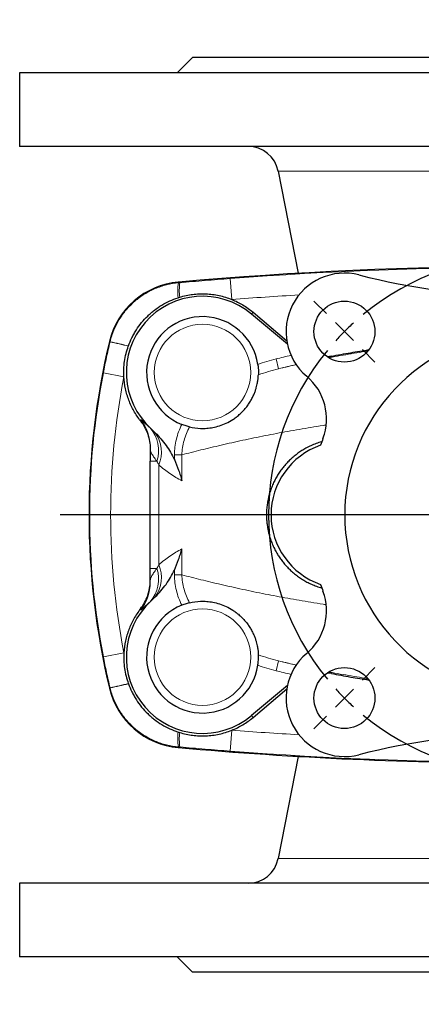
# Model space of a CAD drawing. Header units: millimetres. Extents: x -264 to 603, y -322 to 377.
# Tile 1 of 6: x -258 to -179, y -322 to -129. Entities that reach past the tile are written whole.
import ezdxf

# ---------------------------------------------------------------- set-up
doc = ezdxf.new("R2010")
doc.units = ezdxf.units.MM
doc.layers.add('FORMAT', color=7, linetype='Continuous')

# ---------------------------------------------------------------- blocks, each defined once
blk = doc.blocks.new('SW_CENTERMARKSYMBOL_1')
at = {"layer": 'FORMAT', "color": 0}
for p, q in [((0, 5), (0, 97.43)), ((0, 0), (0, 2.5)), ((-5, 0), (-92.03, 0)), ((0, 0), (-2.5, 0)), ((0, 0), (0, -2.5)), ((0, 0), (2.5, 0)), ((5, 0), (92.72, 0)), ((0, -5), (0, -96.31))]:
    blk.add_line(p, q, dxfattribs=at)
blk = doc.blocks.new('SW_CENTERMARKSYMBOL_2')
at = {"layer": 'FORMAT', "color": 0}
for p, q in [((-75.66, 3.54), (-78.14, 6.01)), ((3.54, 3.54), (6.01, 6.01)), ((-36.06, -31.06), (-36.06, 2.5)), ((-72.12, 0), (-73.89, 1.77)), ((0, 0), (-1.77, -1.77)), ((0, 0), (1.77, 1.77)), ((-72.12, 0), (-70.36, -1.77)), ((-68.59, -3.54), (-66.11, -6.01)), ((-3.54, -3.54), (-6.01, -6.01)), ((-36.06, -36.06), (-36.06, -33.56)), ((-41.06, -36.06), (-74.62, -36.06)), ((-36.06, -36.06), (-38.56, -36.06)), ((-36.06, -36.06), (-36.06, -38.56)), ((-36.06, -36.06), (-33.56, -36.06)), ((-31.06, -36.06), (2.5, -36.06)), ((-36.06, -41.06), (-36.06, -74.62)), ((-68.59, -68.59), (-66.11, -66.11)), ((-3.54, -68.59), (-6.01, -66.11)), ((-72.12, -72.12), (-70.36, -70.36)), ((0, -72.12), (-1.77, -70.36)), ((-72.12, -72.12), (-73.89, -73.89)), ((0, -72.12), (1.77, -73.89)), ((-75.66, -75.66), (-78.14, -78.14)), ((3.54, -75.66), (6.01, -78.14))]:
    blk.add_line(p, q, dxfattribs=at)
for start, end in [(50.6172, 129.3828), (132.1914, 135), (45, 47.8086), (42.1914, 45), (135, 137.8086), (140.6172, 219.3828), (320.6172, 39.3828), (222.1914, 225), (315, 317.8086), (225, 227.8086), (312.1914, 315), (230.6172, 309.3828)]:
    blk.add_arc((-36.06, -36.06), 51, start, end, dxfattribs=at)

msp = doc.modelspace()

# ---------------------------------------------------------------- linework, layer by layer
at = {"color": 7, "linetype": 'Continuous', "lineweight": 25}
for p, q in [((-224.03, -136.16), (-227.03, -139.16)), ((-92.03, -136.16), (-224.03, -136.16)), ((-258.02, -139.16), (-258.02, -153.66)), ((-58.04, -139.16), (-258.02, -139.16)), ((-58.04, -153.66), (-258.02, -153.66)), ((-207.14, -158.52), (-203.23, -178.64)), ((-205.31, -192.6), (-212.39, -186.67)), ((-212.08, -186.3), (-205.44, -191.91)), ((-232.33, -236.72), (-232.33, -215.6)), ((-205.31, -259.72), (-212.39, -265.65)), ((-212.08, -266.02), (-205.44, -260.41)), ((-203.23, -273.68), (-207.14, -293.81)), ((-258.02, -298.66), (-258.02, -313.16)), ((-58.04, -298.66), (-258.02, -298.66)), ((-58.04, -313.16), (-258.02, -313.16)), ((-227.03, -313.16), (-224.03, -316.16)), ((-92.03, -316.16), (-224.03, -316.16))]:
    msp.add_line(p, q, dxfattribs=at)
at = {"color": 8, "linetype": 'Continuous', "lineweight": 18}
for p, q in [((-108.92, -158.52), (-207.14, -158.52)), ((-216.58, -179.66), (-216.27, -183.78)), ((-226.78, -180.37), (-226.78, -180.37)), ((-226.78, -180.37), (-226.77, -180.51)), ((-212.08, -186.3), (-212.39, -186.67)), ((-240.34, -192.08), (-240.21, -192.11)), ((-240.34, -192.08), (-240.34, -192.08)), ((-207.55, -195.48), (-207.07, -197.42)), ((-197.21, -195.22), (-197.09, -195.2)), ((-237.5, -199.03), (-241.54, -198.24)), ((-234.18, -207.44), (-234.23, -207.67)), ((-227.56, -214.36), (-227.56, -215.3)), ((-227.56, -214.36), (-226.08, -214.36)), ((-226.08, -219.46), (-226.08, -214.36)), ((-231.01, -215.6), (-232.33, -215.6)), ((-230.6, -216.34), (-230.6, -235.98)), ((-226.08, -232.86), (-226.08, -237.96)), ((-231.01, -236.72), (-232.33, -236.72)), ((-227.56, -237.96), (-227.56, -237.02)), ((-227.56, -237.96), (-226.08, -237.96)), ((-234.18, -244.88), (-234.23, -244.65)), ((-237.5, -253.29), (-241.54, -254.08)), ((-207.55, -256.84), (-207.07, -254.9)), ((-197.21, -257.1), (-197.09, -257.12)), ((-240.34, -260.24), (-240.21, -260.21)), ((-240.34, -260.24), (-240.34, -260.24)), ((-212.08, -266.02), (-212.39, -265.65)), ((-216.58, -272.66), (-216.27, -268.54)), ((-226.78, -271.95), (-226.77, -271.81)), ((-226.78, -271.95), (-226.78, -271.95)), ((-108.92, -293.81), (-207.14, -293.81))]:
    msp.add_line(p, q, dxfattribs=at)
at = {"color": 8, "linetype": 'Continuous', "lineweight": 18, "flags": 128}
for points in [[(-197.09, -195.2), (-197.04, -195.17), (-196.65, -194.95)], [(-197.09, -257.12), (-197.04, -257.15), (-196.65, -257.37)]]:
    msp.add_lwpolyline(points, dxfattribs=at)
at = {"color": 7, "linetype": 'Continuous', "lineweight": 25}
for centre in [(-194.09, -190.1), (-194.09, -262.22)]:
    msp.add_circle(centre, 6, dxfattribs=at)
at = {"color": 8, "linetype": 'Continuous', "lineweight": 18}
for centre in [(-222.03, -198.16), (-222.03, -254.16)]:
    msp.add_circle(centre, 9.5, dxfattribs=at)
at = {"color": 7, "linetype": 'Continuous', "lineweight": 25}
for centre, radius, start, end in [((-213.03, -159.66), 6, 11, 90), ((-158.03, -953.66), 776.34, 84.91896, 95.08104), ((-194.09, -190.1), 11.5, 75.579, 229.7802), ((-158.03, -49.86), 133.3, 255.579, 269.1403), ((-225.43, -195.65), 15.34, 95.081, 166.5323), ((-222.03, -198.16), 15, 50, 227.6759), ((-222.03, -198.16), 11, 8.4129, 248.1762), ((-158.03, -226.16), 36, 93.1847, 266.8153), ((-98.03, -226.16), 146.34, 166.5323, 193.4677), ((-208.62, -207.28), 11, 339.533, 49.7802), ((-158.03, -226.16), 43, 159.533, 161.4267), ((-194.03, -226.16), 14.5, 109.1659, 250.8341), ((-158.03, -226.16), 43, 198.5733, 200.467), ((-208.62, -245.04), 11, 310.2198, 20.467), ((-222.03, -254.16), 15, 132.3241, 310), ((-222.03, -254.16), 11, 111.8238, 351.5871), ((-194.09, -262.22), 11.5, 130.2198, 284.421), ((-225.43, -256.67), 15.34, 193.4677, 264.919), ((-158.03, -402.46), 133.3, 90.8597, 104.421), ((-158.03, 501.34), 776.34, 264.91896, 270), ((-213.03, -292.66), 6, 270, 349)]:
    msp.add_arc(centre, radius, start, end, dxfattribs=at)
at = {"color": 8, "linetype": 'Continuous', "lineweight": 18}
for centre, radius, start, end in [((-158.03, -953.66), 776.34, 84.91896, 95.08104), ((-158.03, -953.66), 776.21, 85.6737, 94.3263), ((-225.43, -195.65), 15.34, 95.081, 166.5323), ((-217.06, -182.18), 9.85, 170.2429, 187.2636), ((-216.13, -182.05), 10.47, 171.4297, 187.0264), ((-158.03, -953.66), 772.08, 93.3431, 94.3263), ((-98.03, -226.16), 146.34, 166.5323, 193.4677), ((-258.75, -282.85), 92.57, 76.1733, 78.4572), ((-257.96, -279.73), 89.4, 76.1784, 78.5472), ((-158.03, -393.98), 204.58, 103.1583, 104.0096), ((-158.03, -393.98), 202.58, 102.996, 104.0096), ((-98.03, -226.16), 146.21, 168.9905, 191.0095), ((-98.03, -226.16), 142.08, 168.9905, 191.0095), ((-241.31, -212.9), 8.99, 0.0027, 37.4246), ((-237.33, -213.49), 6.67, 341.5335, 41.5658), ((-236.93, -213.86), 6.8, 338.6121, 34.4513), ((-236.93, -238.46), 6.8, 325.5487, 21.3879), ((-237.33, -238.83), 6.67, 318.4342, 18.4665), ((-241.31, -239.42), 8.99, 322.5754, 359.9973), ((-158.03, -58.34), 202.58, 255.9904, 257.004), ((-158.03, -58.34), 204.58, 255.9904, 256.8417), ((-258.75, -169.47), 92.57, 281.5428, 283.8267), ((-257.96, -172.6), 89.4, 281.4528, 283.8216), ((-225.43, -256.67), 15.34, 193.4677, 264.919), ((-217.06, -270.14), 9.85, 172.7364, 189.7571), ((-216.13, -270.27), 10.47, 172.9736, 188.5703), ((-158.03, 501.34), 772.08, 265.6737, 266.6569), ((-158.03, 501.34), 776.34, 264.91896, 275.08104), ((-158.03, 501.34), 776.21, 265.6737, 274.3263)]:
    msp.add_arc(centre, radius, start, end, dxfattribs=at)
for points, knots in [([(-216.58, -179.66), (-218.24, -179.79), (-219.89, -179.93), (-222.36, -180.14), (-223.18, -180.21), (-224.83, -180.35), (-225.66, -180.42), (-226.48, -180.49)], [0, 0, 0, 0, 0.5, 0.5, 0.75, 0.75, 1, 1, 1, 1]), ([(-226.77, -180.51), (-227.56, -180.58), (-228.34, -180.71), (-229.49, -181), (-229.87, -181.11), (-230.62, -181.36), (-230.99, -181.5), (-232.09, -181.96), (-232.79, -182.32), (-234.12, -183.15), (-234.76, -183.62), (-235.66, -184.4), (-235.95, -184.67), (-236.51, -185.23), (-236.78, -185.52), (-237.54, -186.42), (-238, -187.06), (-238.82, -188.41), (-239.18, -189.12), (-239.78, -190.58), (-240.03, -191.34), (-240.21, -192.11)], [0, 0, 0, 0, 0.125, 0.125, 0.1875, 0.1875, 0.25, 0.25, 0.375, 0.375, 0.5, 0.5, 0.5625, 0.5625, 0.625, 0.625, 0.75, 0.75, 0.875, 0.875, 1, 1, 1, 1]), ([(-240.23, -192.16), (-240.47, -193.17), (-240.7, -194.18), (-241.14, -196.21), (-241.35, -197.22), (-241.54, -198.24)], [0, 0, 0, 0, 0.5, 0.5, 1, 1, 1, 1]), ([(-189.49, -193.94), (-189.67, -193.97), (-190.58, -194.1), (-192.21, -194.37), (-194.37, -194.74), (-196.01, -195.04), (-196.92, -195.22), (-197.13, -195.26)], [0, 0, 0, 0, 0.068283, 0.350562, 0.632842, 0.915014, 1, 1, 1, 1]), ([(-203.57, -196.61), (-204.09, -196.72), (-205.27, -196.99), (-206.42, -197.27), (-207.07, -197.42)], [0, 0, 0, 0, 0.436921, 1, 1, 1, 1]), ([(-232.35, -209.07), (-232.68, -208.78), (-232.96, -208.52), (-233.42, -208.08), (-233.6, -207.9), (-233.82, -207.69), (-233.88, -207.63), (-233.99, -207.53), (-234.03, -207.49), (-234.14, -207.42), (-234.17, -207.41), (-234.18, -207.44)], [0, 0, 0, 0, 0.25, 0.25, 0.5, 0.5, 0.625, 0.625, 0.75, 0.75, 1, 1, 1, 1]), ([(-226.12, -208.37), (-226.34, -208.84), (-226.55, -209.32), (-226.91, -210.3), (-227.06, -210.8), (-227.42, -212.3), (-227.56, -213.32), (-227.56, -214.36)], [0, 0, 0, 0, 0.25, 0.25, 0.5, 0.5, 1, 1, 1, 1]), ([(-226.08, -214.36), (-225.47, -214.2), (-224.25, -213.88), (-222.34, -213.4), (-220.38, -212.92), (-218.35, -212.44), (-216.27, -211.96), (-214.12, -211.49), (-211.93, -211.03), (-209.72, -210.58), (-207.49, -210.15), (-205.26, -209.74), (-202.99, -209.34), (-200.67, -208.95), (-198.9, -208.67), (-197.89, -208.52), (-197.69, -208.49)], [0, 0, 0, 0, 0.075943, 0.151918, 0.227892, 0.303836, 0.380803, 0.457804, 0.534804, 0.611771, 0.685433, 0.759124, 0.832815, 0.906477, 0.981125, 1, 1, 1, 1]), ([(-226.08, -214.36), (-226.07, -213.39), (-225.92, -212.45), (-225.4, -210.61), (-225.02, -209.72), (-224.56, -208.87)], [0, 0, 0, 0, 0.5, 0.5, 1, 1, 1, 1]), ([(-232.33, -212.9), (-232.33, -213.07), (-232.32, -213.24), (-232.23, -213.61), (-232.17, -213.81), (-231.96, -214.25), (-231.82, -214.5), (-231.47, -215.02), (-231.26, -215.31), (-231.01, -215.6)], [0, 0, 0, 0, 0.25, 0.25, 0.5, 0.5, 0.75, 0.75, 1, 1, 1, 1]), ([(-230.6, -216.34), (-229.91, -216.96), (-229.18, -217.53), (-227.68, -218.57), (-226.9, -219.04), (-226.08, -219.46)], [0, 0, 0, 0, 0.5, 0.5, 1, 1, 1, 1]), ([(-230.6, -235.98), (-229.91, -235.36), (-229.18, -234.79), (-227.68, -233.75), (-226.9, -233.28), (-226.08, -232.86)], [0, 0, 0, 0, 0.5, 0.5, 1, 1, 1, 1]), ([(-232.33, -239.42), (-232.33, -239.26), (-232.32, -239.08), (-232.23, -238.71), (-232.17, -238.52), (-231.96, -238.07), (-231.82, -237.83), (-231.47, -237.3), (-231.26, -237.01), (-231.01, -236.72)], [0, 0, 0, 0, 0.25, 0.25, 0.5, 0.5, 0.75, 0.75, 1, 1, 1, 1]), ([(-226.12, -243.95), (-226.34, -243.48), (-226.55, -243), (-226.91, -242.02), (-227.06, -241.53), (-227.42, -240.03), (-227.56, -239.01), (-227.56, -237.96)], [0, 0, 0, 0, 0.25, 0.25, 0.5, 0.5, 1, 1, 1, 1]), ([(-226.08, -237.96), (-226.07, -238.93), (-225.92, -239.87), (-225.4, -241.71), (-225.02, -242.61), (-224.56, -243.46)], [0, 0, 0, 0, 0.5, 0.5, 1, 1, 1, 1]), ([(-226.08, -237.96), (-225.47, -238.12), (-224.25, -238.44), (-222.34, -238.92), (-220.38, -239.4), (-218.35, -239.88), (-216.27, -240.36), (-214.12, -240.83), (-211.93, -241.3), (-209.72, -241.74), (-207.49, -242.17), (-205.26, -242.58), (-202.99, -242.98), (-200.67, -243.37), (-198.9, -243.65), (-197.89, -243.8), (-197.69, -243.83)], [0, 0, 0, 0, 0.075962, 0.151954, 0.227947, 0.303908, 0.380894, 0.457913, 0.534931, 0.611917, 0.685596, 0.759306, 0.833014, 0.906693, 0.98136, 1, 1, 1, 1]), ([(-232.35, -243.26), (-232.68, -243.54), (-232.96, -243.8), (-233.42, -244.24), (-233.6, -244.43), (-233.82, -244.64), (-233.88, -244.7), (-233.99, -244.79), (-234.03, -244.83), (-234.14, -244.91), (-234.17, -244.91), (-234.18, -244.88)], [0, 0, 0, 0, 0.25, 0.25, 0.5, 0.5, 0.625, 0.625, 0.75, 0.75, 1, 1, 1, 1]), ([(-240.23, -260.16), (-240.47, -259.15), (-240.7, -258.14), (-241.14, -256.12), (-241.35, -255.1), (-241.54, -254.08)], [0, 0, 0, 0, 0.5, 0.5, 1, 1, 1, 1]), ([(-203.57, -255.72), (-204.09, -255.6), (-205.27, -255.33), (-206.42, -255.05), (-207.07, -254.9)], [0, 0, 0, 0, 0.436921, 1, 1, 1, 1]), ([(-189.49, -258.38), (-189.67, -258.36), (-190.58, -258.22), (-192.21, -257.95), (-194.37, -257.58), (-196.01, -257.28), (-196.92, -257.1), (-197.13, -257.06)], [0, 0, 0, 0, 0.068283, 0.350562, 0.632842, 0.915014, 1, 1, 1, 1]), ([(-226.77, -271.81), (-227.56, -271.74), (-228.34, -271.61), (-229.49, -271.33), (-229.87, -271.22), (-230.62, -270.97), (-230.99, -270.83), (-232.09, -270.36), (-232.79, -270), (-234.12, -269.17), (-234.76, -268.71), (-235.66, -267.93), (-235.95, -267.65), (-236.51, -267.09), (-236.78, -266.8), (-237.54, -265.9), (-238, -265.26), (-238.82, -263.92), (-239.18, -263.2), (-239.78, -261.74), (-240.03, -260.99), (-240.21, -260.21)], [0, 0, 0, 0, 0.125, 0.125, 0.1875, 0.1875, 0.25, 0.25, 0.375, 0.375, 0.5, 0.5, 0.5625, 0.5625, 0.625, 0.625, 0.75, 0.75, 0.875, 0.875, 1, 1, 1, 1]), ([(-216.58, -272.66), (-218.24, -272.53), (-219.89, -272.39), (-222.36, -272.18), (-223.18, -272.11), (-224.83, -271.97), (-225.66, -271.9), (-226.48, -271.83)], [0, 0, 0, 0, 0.5, 0.5, 0.75, 0.75, 1, 1, 1, 1])]:
    msp.add_open_spline(points, degree=3, knots=knots, dxfattribs=at)
for points in [[(-226.48, -180.49), (-226.58, -180.5), (-226.68, -180.5), (-226.77, -180.51)], [(-240.21, -192.11), (-240.22, -192.13), (-240.22, -192.14), (-240.23, -192.16)], [(-207.55, -195.48), (-208.77, -195.79), (-209.96, -196.14), (-211.15, -196.55)], [(-211.04, -198.62), (-209.73, -198.15), (-208.41, -197.76), (-207.07, -197.42)], [(-232.13, -209.25), (-232.2, -209.19), (-232.28, -209.13), (-232.35, -209.07)], [(-231.01, -215.6), (-230.88, -215.84), (-230.75, -216.09), (-230.6, -216.34)], [(-231.01, -236.72), (-230.88, -236.48), (-230.75, -236.23), (-230.6, -235.98)], [(-232.13, -243.07), (-232.2, -243.13), (-232.28, -243.2), (-232.35, -243.26)], [(-211.04, -253.7), (-209.73, -254.17), (-208.41, -254.56), (-207.07, -254.9)], [(-207.55, -256.84), (-208.77, -256.54), (-209.96, -256.18), (-211.15, -255.77)], [(-240.21, -260.21), (-240.22, -260.2), (-240.22, -260.18), (-240.23, -260.16)], [(-226.48, -271.83), (-226.58, -271.83), (-226.68, -271.82), (-226.77, -271.81)]]:
    msp.add_open_spline(points, degree=3, dxfattribs=at)
at = {"color": 7, "linetype": 'Continuous', "lineweight": 25}
for points, knots in [([(-236.61, -192.92), (-236.41, -192.37), (-236.18, -191.83), (-235.79, -191.04), (-235.65, -190.78), (-235.36, -190.27), (-235.21, -190.01), (-234.41, -188.77), (-233.66, -187.87), (-232.61, -186.84), (-232.4, -186.64), (-231.95, -186.26), (-231.72, -186.07), (-231.02, -185.53), (-230.53, -185.2), (-229.53, -184.59), (-229.02, -184.32), (-227.95, -183.83), (-227.4, -183.61), (-226.83, -183.43)], [0, 0, 0, 0, 0.125, 0.125, 0.1875, 0.1875, 0.25, 0.25, 0.5, 0.5, 0.5625, 0.5625, 0.625, 0.625, 0.75, 0.75, 0.875, 0.875, 1, 1, 1, 1]), ([(-226.52, -183.33), (-225.68, -183.07), (-224.83, -182.89), (-223.54, -182.73), (-223.11, -182.69), (-222.23, -182.66), (-221.79, -182.66), (-220.48, -182.71), (-219.62, -182.83), (-218.34, -183.1), (-217.92, -183.21), (-217.09, -183.47), (-216.68, -183.61), (-216.27, -183.78)], [0, 0, 0, 0, 0.25, 0.25, 0.375, 0.375, 0.5, 0.5, 0.75, 0.75, 0.875, 0.875, 1, 1, 1, 1]), ([(-216.27, -183.78), (-215.5, -184.09), (-214.77, -184.45), (-213.37, -185.29), (-212.71, -185.77), (-212.08, -186.3)], [0, 0, 0, 0, 0.5, 0.5, 1, 1, 1, 1]), ([(-237.5, -199.03), (-237.52, -198.52), (-237.53, -198.01), (-237.49, -196.98), (-237.44, -196.47), (-237.22, -194.93), (-236.97, -193.94), (-236.63, -192.97)], [0, 0, 0, 0, 0.25, 0.25, 0.5, 0.5, 1, 1, 1, 1]), ([(-196.65, -194.95), (-195.39, -194.71), (-192.93, -194.25), (-190.47, -193.85), (-189.27, -193.66)], [0, 0, 0, 0, 0.516173, 1, 1, 1, 1]), ([(-196.65, -194.95), (-196.89, -195), (-197.16, -195.05), (-197.43, -195.06), (-197.45, -195.07)], [0, 0, 0, 0, 0.91097, 1, 1, 1, 1]), ([(-197.09, -195.2), (-197.09, -195.2), (-197.13, -195.21), (-197.17, -195.21), (-197.2, -195.22)], [0, 0, 0, 0, 0.146114, 1, 1, 1, 1]), ([(-211.15, -196.55), (-211.11, -196.8), (-211.08, -197.04), (-211.04, -197.5), (-211.03, -197.71), (-211.03, -198), (-211.03, -198.09), (-211.03, -198.24), (-211.03, -198.32), (-211.03, -198.5), (-211.04, -198.58), (-211.04, -198.62)], [0, 0, 0, 0, 0.25, 0.25, 0.5, 0.5, 0.625, 0.625, 0.75, 0.75, 1, 1, 1, 1]), ([(-234.23, -207.67), (-234.47, -207.37), (-234.7, -207.05), (-235.13, -206.4), (-235.34, -206.06), (-235.92, -205.04), (-236.25, -204.34), (-236.66, -203.24), (-236.78, -202.87), (-237.01, -202.12), (-237.1, -201.74), (-237.35, -200.58), (-237.45, -199.81), (-237.5, -199.03)], [0, 0, 0, 0, 0.125, 0.125, 0.25, 0.25, 0.5, 0.5, 0.625, 0.625, 0.75, 0.75, 1, 1, 1, 1]), ([(-224.56, -208.87), (-223.89, -209.02), (-223.17, -209.13), (-222.01, -209.17), (-221.61, -209.16), (-220.8, -209.1), (-220.39, -209.05), (-219.55, -208.89), (-219.12, -208.78), (-218.26, -208.5), (-217.82, -208.34), (-216.95, -207.93), (-216.52, -207.69), (-215.87, -207.28), (-215.65, -207.13), (-215.22, -206.81), (-215.01, -206.63), (-214.59, -206.27), (-214.39, -206.08), (-213.99, -205.67), (-213.79, -205.46), (-213.42, -205.01), (-213.24, -204.78), (-212.9, -204.31), (-212.74, -204.06), (-212.45, -203.58), (-212.32, -203.34), (-212.08, -202.86), (-211.97, -202.62), (-211.78, -202.17), (-211.7, -201.95), (-211.56, -201.54), (-211.5, -201.35), (-211.39, -200.98), (-211.35, -200.81), (-211.27, -200.48), (-211.24, -200.33), (-211.16, -199.91), (-211.13, -199.67), (-211.08, -199.26), (-211.07, -199.09), (-211.05, -198.81), (-211.04, -198.7), (-211.04, -198.62)], [0, 0, 0, 0, 0.125, 0.125, 0.1875, 0.1875, 0.25, 0.25, 0.3125, 0.3125, 0.375, 0.375, 0.4375, 0.4375, 0.46875, 0.46875, 0.5, 0.5, 0.53125, 0.53125, 0.5625, 0.5625, 0.59375, 0.59375, 0.625, 0.625, 0.65625, 0.65625, 0.6875, 0.6875, 0.71875, 0.71875, 0.75, 0.75, 0.78125, 0.78125, 0.8125, 0.8125, 0.875, 0.875, 0.9375, 0.9375, 1, 1, 1, 1]), ([(-234.23, -207.67), (-233.62, -208.45), (-233.14, -209.32), (-232.49, -211.21), (-232.33, -212.19), (-232.33, -213.19)], [0, 0, 0, 0, 0.5, 0.5, 1, 1, 1, 1]), ([(-224.56, -208.87), (-224.65, -208.84), (-224.76, -208.82), (-224.99, -208.75), (-225.12, -208.72), (-225.52, -208.59), (-225.82, -208.49), (-226.12, -208.37)], [0, 0, 0, 0, 0.25, 0.25, 0.5, 0.5, 1, 1, 1, 1]), ([(-231.33, -210.02), (-230.55, -210.79), (-229.84, -211.62), (-228.56, -213.37), (-228, -214.29), (-227.56, -215.3)], [0, 0, 0, 0, 0.5, 0.5, 1, 1, 1, 1]), ([(-232.33, -212.9), (-232.33, -213.08), (-232.33, -213.27), (-232.33, -213.68), (-232.33, -213.9), (-232.33, -214.36), (-232.33, -214.6), (-232.33, -215.1), (-232.33, -215.35), (-232.33, -215.6)], [0, 0, 0, 0, 0.25, 0.25, 0.5, 0.5, 0.75, 0.75, 1, 1, 1, 1]), ([(-198.54, -211.77), (-198.56, -211.77), (-198.95, -211.87), (-199.66, -212.13), (-200.69, -212.54), (-201.62, -213.01), (-202.47, -213.52), (-203.25, -214.05), (-204, -214.62), (-204.71, -215.25), (-205.38, -215.92), (-206.01, -216.63), (-206.59, -217.37), (-207.12, -218.15), (-207.6, -218.97), (-208.04, -219.82), (-208.42, -220.72), (-208.75, -221.64), (-209.02, -222.61), (-209.23, -223.59), (-209.37, -224.6), (-209.44, -225.56), (-209.45, -226.48), (-209.4, -227.35), (-209.31, -228.21), (-209.16, -229.07), (-208.96, -229.97), (-208.68, -230.9), (-208.32, -231.87), (-207.89, -232.8), (-207.43, -233.66), (-206.94, -234.44), (-206.43, -235.16), (-205.88, -235.84), (-205.3, -236.49), (-204.65, -237.13), (-203.94, -237.75), (-203.15, -238.35), (-202.32, -238.9), (-201.47, -239.39), (-200.55, -239.84), (-199.58, -240.23), (-198.9, -240.47), (-198.54, -240.56), (-198.54, -240.56)], [0, 0, 0, 0, 0.001905, 0.031711, 0.061451, 0.091059, 0.116101, 0.141232, 0.166402, 0.191565, 0.216678, 0.241709, 0.265916, 0.290204, 0.31451, 0.338779, 0.36297, 0.387595, 0.412335, 0.437106, 0.461829, 0.486439, 0.507595, 0.528828, 0.550089, 0.571327, 0.592488, 0.618149, 0.643887, 0.669633, 0.695307, 0.718045, 0.740839, 0.763658, 0.786463, 0.80921, 0.835622, 0.862106, 0.888617, 0.915107, 0.941525, 0.970592, 0.999753, 1, 1, 1, 1]), ([(-227.56, -215.3), (-227.25, -215.99), (-226.98, -216.68), (-226.61, -217.72), (-226.49, -218.07), (-226.33, -218.59), (-226.28, -218.76), (-226.18, -219.11), (-226.13, -219.29), (-226.08, -219.46)], [0, 0, 0, 0, 0.5, 0.5, 0.75, 0.75, 0.875, 0.875, 1, 1, 1, 1]), ([(-227.56, -237.02), (-227.25, -236.33), (-226.98, -235.64), (-226.61, -234.6), (-226.49, -234.26), (-226.33, -233.74), (-226.28, -233.56), (-226.18, -233.21), (-226.13, -233.04), (-226.08, -232.86)], [0, 0, 0, 0, 0.5, 0.5, 0.75, 0.75, 0.875, 0.875, 1, 1, 1, 1]), ([(-232.33, -239.42), (-232.33, -239.24), (-232.33, -239.05), (-232.33, -238.64), (-232.33, -238.42), (-232.33, -237.96), (-232.33, -237.72), (-232.33, -237.23), (-232.33, -236.98), (-232.33, -236.72)], [0, 0, 0, 0, 0.25, 0.25, 0.5, 0.5, 0.75, 0.75, 1, 1, 1, 1]), ([(-231.33, -242.31), (-230.55, -241.53), (-229.84, -240.71), (-228.56, -238.96), (-228, -238.03), (-227.56, -237.02)], [0, 0, 0, 0, 0.5, 0.5, 1, 1, 1, 1]), ([(-234.23, -244.65), (-233.62, -243.87), (-233.14, -243), (-232.49, -241.11), (-232.33, -240.13), (-232.33, -239.13)], [0, 0, 0, 0, 0.5, 0.5, 1, 1, 1, 1]), ([(-224.56, -243.46), (-224.65, -243.48), (-224.76, -243.5), (-224.99, -243.57), (-225.12, -243.6), (-225.52, -243.73), (-225.82, -243.83), (-226.12, -243.95)], [0, 0, 0, 0, 0.25, 0.25, 0.5, 0.5, 1, 1, 1, 1]), ([(-224.56, -243.46), (-223.89, -243.3), (-223.17, -243.19), (-222.01, -243.15), (-221.61, -243.16), (-220.8, -243.22), (-220.39, -243.28), (-219.55, -243.44), (-219.12, -243.54), (-218.26, -243.82), (-217.82, -243.99), (-216.95, -244.39), (-216.52, -244.63), (-215.87, -245.05), (-215.65, -245.2), (-215.22, -245.52), (-215.01, -245.69), (-214.59, -246.05), (-214.39, -246.24), (-213.99, -246.65), (-213.79, -246.86), (-213.42, -247.31), (-213.24, -247.54), (-212.9, -248.02), (-212.74, -248.26), (-212.45, -248.74), (-212.32, -248.98), (-212.08, -249.46), (-211.97, -249.7), (-211.78, -250.15), (-211.7, -250.37), (-211.56, -250.78), (-211.5, -250.98), (-211.39, -251.34), (-211.35, -251.52), (-211.27, -251.84), (-211.24, -251.99), (-211.16, -252.42), (-211.13, -252.65), (-211.08, -253.06), (-211.07, -253.23), (-211.05, -253.51), (-211.04, -253.62), (-211.04, -253.7)], [0, 0, 0, 0, 0.125, 0.125, 0.1875, 0.1875, 0.25, 0.25, 0.3125, 0.3125, 0.375, 0.375, 0.4375, 0.4375, 0.46875, 0.46875, 0.5, 0.5, 0.53125, 0.53125, 0.5625, 0.5625, 0.59375, 0.59375, 0.625, 0.625, 0.65625, 0.65625, 0.6875, 0.6875, 0.71875, 0.71875, 0.75, 0.75, 0.78125, 0.78125, 0.8125, 0.8125, 0.875, 0.875, 0.9375, 0.9375, 1, 1, 1, 1]), ([(-234.23, -244.65), (-234.47, -244.96), (-234.7, -245.27), (-235.13, -245.92), (-235.34, -246.26), (-235.92, -247.28), (-236.25, -247.99), (-236.66, -249.08), (-236.78, -249.45), (-237.01, -250.2), (-237.1, -250.58), (-237.35, -251.74), (-237.45, -252.52), (-237.5, -253.29)], [0, 0, 0, 0, 0.125, 0.125, 0.25, 0.25, 0.5, 0.5, 0.625, 0.625, 0.75, 0.75, 1, 1, 1, 1]), ([(-237.5, -253.29), (-237.52, -253.8), (-237.53, -254.31), (-237.49, -255.34), (-237.44, -255.86), (-237.22, -257.39), (-236.97, -258.38), (-236.63, -259.35)], [0, 0, 0, 0, 0.25, 0.25, 0.5, 0.5, 1, 1, 1, 1]), ([(-211.15, -255.77), (-211.11, -255.53), (-211.08, -255.29), (-211.04, -254.82), (-211.03, -254.61), (-211.03, -254.32), (-211.03, -254.24), (-211.03, -254.08), (-211.03, -254.01), (-211.03, -253.82), (-211.04, -253.74), (-211.04, -253.7)], [0, 0, 0, 0, 0.25, 0.25, 0.5, 0.5, 0.625, 0.625, 0.75, 0.75, 1, 1, 1, 1]), ([(-196.65, -257.37), (-196.89, -257.33), (-197.16, -257.28), (-197.43, -257.26), (-197.45, -257.26)], [0, 0, 0, 0, 0.91097, 1, 1, 1, 1]), ([(-197.09, -257.12), (-197.09, -257.12), (-197.13, -257.11), (-197.17, -257.11), (-197.2, -257.11)], [0, 0, 0, 0, 0.146083, 1, 1, 1, 1]), ([(-196.65, -257.37), (-195.39, -257.61), (-192.93, -258.08), (-190.47, -258.47), (-189.27, -258.66)], [0, 0, 0, 0, 0.516173, 1, 1, 1, 1]), ([(-236.61, -259.4), (-236.41, -259.95), (-236.18, -260.49), (-235.79, -261.28), (-235.65, -261.54), (-235.36, -262.05), (-235.21, -262.31), (-234.41, -263.55), (-233.66, -264.46), (-232.61, -265.48), (-232.4, -265.68), (-231.95, -266.06), (-231.72, -266.25), (-231.02, -266.79), (-230.53, -267.13), (-229.53, -267.73), (-229.02, -268), (-227.95, -268.49), (-227.4, -268.71), (-226.83, -268.89)], [0, 0, 0, 0, 0.125, 0.125, 0.1875, 0.1875, 0.25, 0.25, 0.5, 0.5, 0.5625, 0.5625, 0.625, 0.625, 0.75, 0.75, 0.875, 0.875, 1, 1, 1, 1]), ([(-216.27, -268.54), (-215.5, -268.24), (-214.77, -267.87), (-213.37, -267.03), (-212.71, -266.55), (-212.08, -266.02)], [0, 0, 0, 0, 0.5, 0.5, 1, 1, 1, 1]), ([(-226.52, -268.99), (-225.68, -269.25), (-224.83, -269.43), (-223.54, -269.59), (-223.11, -269.63), (-222.23, -269.67), (-221.79, -269.67), (-220.48, -269.61), (-219.62, -269.49), (-218.34, -269.22), (-217.92, -269.11), (-217.09, -268.85), (-216.68, -268.71), (-216.27, -268.54)], [0, 0, 0, 0, 0.25, 0.25, 0.375, 0.375, 0.5, 0.5, 0.75, 0.75, 0.875, 0.875, 1, 1, 1, 1])]:
    msp.add_open_spline(points, degree=3, knots=knots, dxfattribs=at)
for points in [[(-226.83, -183.43), (-226.73, -183.39), (-226.63, -183.36), (-226.52, -183.33)], [(-236.63, -192.97), (-236.62, -192.95), (-236.61, -192.94), (-236.61, -192.92)], [(-232.13, -209.25), (-231.85, -209.5), (-231.59, -209.76), (-231.33, -210.02)], [(-232.13, -243.07), (-231.85, -242.82), (-231.59, -242.57), (-231.33, -242.31)], [(-236.63, -259.35), (-236.62, -259.37), (-236.61, -259.39), (-236.61, -259.4)], [(-226.83, -268.89), (-226.73, -268.93), (-226.63, -268.96), (-226.52, -268.99)]]:
    msp.add_open_spline(points, degree=3, dxfattribs=at)

# ---------------------------------------------------------------- block references
at = {"layer": 'FORMAT'}
for name, p in [('SW_CENTERMARKSYMBOL_1', (-158.03, -226.16)), ('SW_CENTERMARKSYMBOL_2', (-121.97, -190.1))]:
    msp.add_blockref(name, p, dxfattribs=at)

doc.saveas('drawing.dxf')
